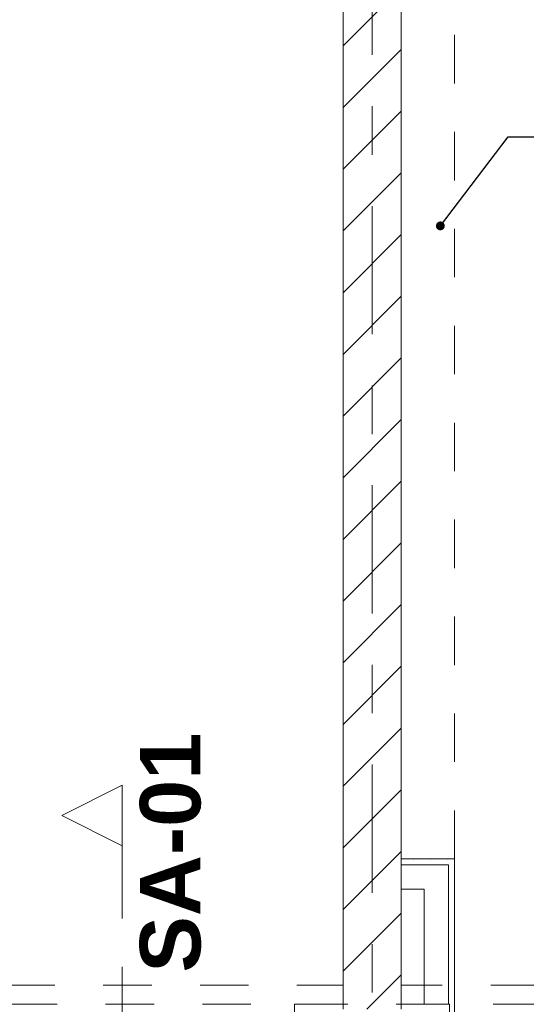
# Model space of a CAD drawing. Header units: metres. Extents: x -4 to 99, y -11 to 17.
# Tile 158 of 256: x 17.8 to 18.85, y 0.71 to 2.74. Entities that reach past the tile are written whole.
import ezdxf

# ---------------------------------------------------------------- set-up
doc = ezdxf.new("R2010")
doc.units = ezdxf.units.M
doc.header["$MEASUREMENT"] = 0
for name, pattern in [('Schnittlinie', [0.3, 0.15, -0.075, 0, -0.075]), ('Strichlinie doppelt', [0.546806, 0.264583, -0.105833, 0.070556, -0.105833]), ('Untersicht', [0.1, 0.075, -0.025]), ('Wipeout_Contour', [1, 0, -1])]:
    doc.linetypes.add(name, pattern=pattern)
for name, color, linetype in [('152 - Bemaßung_ Beschriftung.Ausbau', 7, 'Continuous'), ('203 - Marker.Schnitt - Ausbaudetail SA', 7, 'Continuous'), ('451 - Universal.Achsen Raster', 7, 'Continuous'), ('605 - Struktur.Wand Innen', 7, 'Continuous'), ('608 - Struktur.Träger', 7, 'Continuous'), ('650 - Abdeckung.Fußboden Aufbau', 7, 'Continuous'), ('Neubau_152 - Bemaßung_ Beschriftung.Ausbau', 7, 'Continuous'), ('Neubau_606 - Struktur.Wand Innen Ausbau', 7, 'Continuous'), ('Neubau_653 - Abdeckung.TB Verkofferung', 7, 'Continuous')]:
    doc.layers.add(name, color=color, linetype=linetype)
doc.styles.add('ERSTELLTER_STIL_1', font='txt')
doc.styles.add('ERSTELLTER_STIL_2', font='txt')
doc.dimstyles.new('ERSTELLTER_STIL__2', dxfattribs={"dimtxt": 0.1, "dimasz": 0.0532, "dimexe": 0.18, "dimexo": 0.0625, "dimgap": 0, "dimtad": 1, "dimtih": 1, "dimtoh": 1, "dimzin": 0, "dimdsep": 46, "dimtxsty": 'ERSTELLTER_STIL_2', "dimblk": 'ARROWHEAD_2', "dimblk1": 'ARROWHEAD_2', "dimblk2": 'ARROWHEAD_2', "dimcen": 0.09, "dimse1": 1, "dimse2": 1, "dimclrd": 7, "dimclre": 7, "dimclrt": 7, "dimazin": 0, "dimtfac": 1, "dimtdec": 4, "dimtmove": 0, "dimatfit": 3, "dimfxl": 1, "dimtolj": 1, "dimtzin": 0, "dimarcsym": 0})
doc.dimstyles.new('ERSTELLTER_STIL__6', dxfattribs={"dimtxt": 0.18, "dimasz": 0.03648, "dimexe": 0.18, "dimexo": 0.0625, "dimgap": 0, "dimtad": 0, "dimtih": 1, "dimtoh": 1, "dimdec": 4, "dimzin": 0, "dimdsep": 46, "dimcen": 0.09, "dimadec": 0, "dimazin": 0, "dimtfac": 1, "dimtdec": 4, "dimtmove": 0, "dimatfit": 3, "dimldrblk": 'ARROWHEAD_11', "dimfxl": 1, "dimtolj": 1, "dimtzin": 0, "dimarcsym": 0})
pattern_1 = [(45, (0, 0), (-0.01767767, 0.01767767), [0, -0.025])]

# ---------------------------------------------------------------- blocks, each defined once
blk = doc.blocks.new('ARROWHEAD_11')
at = {"color": 0, "linetype": 'Continuous', "lineweight": 0}
blk.add_line((0, 0), (-1, 0), dxfattribs=at)
at = {"color": 0, "linetype": 'Continuous', "lineweight": 0, "const_width": 0.25, "flags": 128}
blk.add_lwpolyline([(-0.125, 0, 1), (0.125, 0, 1)], format="xyb", close=True, dxfattribs=at)
blk = doc.blocks.new('*D429')
at = {"layer": '152 - Bemaßung_ Beschriftung.Ausbau', "color": 7, "linetype": 'Continuous', "lineweight": 5}
for p, q in [((11.4, -4.6125), (11.4, -4.5075)), ((18.47, -4.6125), (18.47, -4.5075)), ((11.4202, -4.525), (11.3798, -4.595)), ((18.4902, -4.525), (18.4498, -4.595)), ((11.27, -4.56), (11.4, -4.56)), ((11.4, -4.56), (18.47, -4.56))]:
    blk.add_line(p, q, dxfattribs=at)
at = {"layer": '152 - Bemaßung_ Beschriftung.Ausbau', "color": 7, "lineweight": 5, "char_height": 0.1, "attachment_point": 7, "style": 'ERSTELLTER_STIL_2'}
for s, insert in [('\\A1;{\\pql;\\fArial|b0|i0|c0|p38;7,07}', (14.7261, -4.54)), ('\\A1;{\\pql;\\fArial|b0|i0|c0|p38;12}', (18.298, -4.54))]:
    blk.add_mtext(s, dxfattribs=dict(at, insert=insert))
blk = doc.blocks.new('ARROWHEAD_2')
at = {"color": 0, "linetype": 'Continuous', "lineweight": 0}
for p, q in [((-0.378, -0.655), (0.378, 0.655)), ((0, 0), (-1, 0))]:
    blk.add_line(p, q, dxfattribs=at)
blk = doc.blocks.new('*D430')
at = {"layer": '152 - Bemaßung_ Beschriftung.Ausbau', "color": 7, "linetype": 'Continuous', "lineweight": 5}
for p, q in [((18.47, -4.6125), (18.47, -4.5075)), ((18.4902, -4.525), (18.4498, -4.595)), ((18.6102, -4.525), (18.5698, -4.595)), ((18.47, -4.56), (18.59, -4.56))]:
    blk.add_line(p, q, dxfattribs=at)
blk = doc.blocks.new('*D431')
at = {"layer": '152 - Bemaßung_ Beschriftung.Ausbau', "color": 7, "linetype": 'Continuous', "lineweight": 5}
for p, q in [((18.59, -4.6125), (18.59, -4.5075)), ((22.06, -4.6125), (22.06, -4.5075)), ((18.6102, -4.525), (18.5698, -4.595)), ((22.0802, -4.525), (22.0398, -4.595)), ((18.47, -4.56), (18.59, -4.56)), ((18.59, -4.56), (22.06, -4.56))]:
    blk.add_line(p, q, dxfattribs=at)
at = {"layer": '152 - Bemaßung_ Beschriftung.Ausbau', "color": 7, "lineweight": 5, "char_height": 0.1, "attachment_point": 7, "style": 'ERSTELLTER_STIL_2'}
for s, insert in [('\\A1;{\\pql;\\fArial|b0|i0|c0|p38;3,47}', (20.1161, -4.54)), ('\\A1;{\\pql;\\fArial|b0|i0|c0|p38;13}', (21.888, -4.54))]:
    blk.add_mtext(s, dxfattribs=dict(at, insert=insert))

msp = doc.modelspace()

# ---------------------------------------------------------------- hatches: boundary and pattern name
at = {"layer": 'Neubau_606 - Struktur.Wand Innen Ausbau', "linetype": 'Continuous', "lineweight": 0, "true_color": 0x000000}
h = msp.add_hatch(dxfattribs=at)
h.set_pattern_fill('Gips_0001', color=18, style=0, pattern_type=2)
h.set_pattern_definition(pattern_1)
h.paths.add_polyline_path([(18.6875, 0.9975), (18.7, 1.01), (18.6875, 1.01)])
h = msp.add_hatch(dxfattribs=at)
h.set_pattern_fill('Gips_0001', color=18, style=0, pattern_type=2)
h.set_pattern_definition(pattern_1)
h.paths.add_polyline_path([(18.6875, 0.9975), (18.7, 0.9975), (18.7, 1.01)])
h = msp.add_hatch(dxfattribs=at)
h.set_pattern_fill('Gips_0001', color=18, style=0, pattern_type=2)
h.set_pattern_definition(pattern_1)
h.paths.add_polyline_path([(18.7, 0.9975), (18.6875, 0.9975), (18.6875, 0.71), (18.69, 0.71), (18.69, 0.255), (18.7, 0.255)])

# ---------------------------------------------------------------- linework, layer by layer
at = {"layer": '203 - Marker.Schnitt - Ausbaudetail SA', "color": 7, "linetype": 'Schnittlinie', "lineweight": 13}
msp.add_line((18.0142, 1.037), (18.0142, -0.4425), dxfattribs=at)
at = {"layer": '650 - Abdeckung.Fußboden Aufbau', "color": 7, "linetype": 'Continuous', "lineweight": 13, "flags": 128}
for points in [[(14.995, 5.805), (14.995, 0.71), (15.09, 0.71), (15.09, 0.255), (18.37, 0.255), (18.37, 0.71), (18.47, 0.71), (18.47, 5.19), (18.37, 5.19), (18.37, 5.805), (17.86, 5.805)], [(18.59, 0.71), (18.69, 0.71), (18.69, 0.255), (21.97, 0.255), (21.97, 0.71), (22.06, 0.71), (22.06, 5.805), (20.83, 5.805)], [(18.69, 5.805), (18.69, 5.19), (18.59, 5.19), (18.59, 0.71)]]:
    msp.add_lwpolyline(points, dxfattribs=at)
at = {"layer": 'Neubau_606 - Struktur.Wand Innen Ausbau', "color": 1, "linetype": 'Continuous', "lineweight": 5}
for p, q in [((18.6875, 0.9975), (18.6375, 0.9975)), ((18.6875, 0.9975), (18.6375, 0.9975)), ((18.6875, 0.9475), (18.6875, 0.9975)), ((18.6875, 0.71), (18.6875, 0.9475))]:
    msp.add_line(p, q, dxfattribs=at)
at = {"layer": 'Neubau_606 - Struktur.Wand Innen Ausbau', "color": 1, "linetype": 'Continuous', "lineweight": 5, "flags": 128}
for points in [[(18.7, 1.01), (18.6875, 1.01)], [(18.7, 0.255), (18.7, 1.01)], [(18.6375, 0.9475), (18.6375, 0.71)]]:
    msp.add_lwpolyline(points, dxfattribs=at)
at = {"layer": 'Neubau_653 - Abdeckung.TB Verkofferung', "color": 1, "linetype": 'Untersicht', "lineweight": 9}
for p, q in [((18.7, 1.01), (18.7, 5.0505)), ((7.975, 0.7495), (29.23, 0.7495))]:
    msp.add_line(p, q, dxfattribs=at)

# ---------------------------------------------------------------- texts
at = {"layer": '203 - Marker.Schnitt - Ausbaudetail SA', "color": 7, "lineweight": 13, "insert": (18.1775, 0.7754), "char_height": 0.125, "attachment_point": 7, "rotation": 90, "style": 'ERSTELLTER_STIL_1'}
msp.add_mtext('\\A1;{\\pql;\\pt0;\\fArial|b1|i0|c0|p38;SA-01}', dxfattribs=at)

# ---------------------------------------------------------------- leaders
at = {"layer": 'Neubau_152 - Bemaßung_ Beschriftung.Ausbau', "color": 1, "linetype": 'Continuous', "lineweight": 13, "annotation_type": 0, "has_hookline": 1, "hookline_direction": 0, "text_width": 0.8805}
msp.add_leader([(18.671, 2.3161), (18.8113, 2.5), (19.0106, 2.5)], dimstyle='ERSTELLTER_STIL__6', dxfattribs=at)

# ---------------------------------------------------------------- next in the draw order: wipeouts: each hides what was drawn before it
at = {"color": 254, "linetype": 'Wipeout_Contour', "lineweight": 0, "ltscale": 53.531631}
msp.add_wipeout([(18.0142, 1.162), (17.8892, 1.0995), (18.0142, 1.037)], dxfattribs=at).dxf.layer = '203 - Marker.Schnitt - Ausbaudetail SA'
at = {"color": 254, "linetype": 'Wipeout_Contour', "lineweight": 0, "ltscale": 75.51504}
msp.add_wipeout([(18.59, 5.1), (18.47, 5.1), (18.47, 0.7), (18.59, 0.7)], dxfattribs=at).dxf.layer = '605 - Struktur.Wand Innen'

# ---------------------------------------------------------------- next in the draw order: hatches: boundary and pattern name
at = {"layer": '605 - Struktur.Wand Innen', "linetype": 'Continuous', "lineweight": 0, "true_color": 0x000000}
h = msp.add_hatch(dxfattribs=at)
h.set_pattern_fill('MW_Ziegel_0001', color=18, style=0, pattern_type=2)
h.set_pattern_definition([(45, (0, 0), (-0.0636396, 0.0636396), [])])
h.paths.add_polyline_path([(18.59, 5.1), (18.47, 5.1), (18.47, 0.7), (18.59, 0.7)])
at = {"layer": 'Neubau_606 - Struktur.Wand Innen Ausbau', "linetype": 'Continuous', "lineweight": 0, "true_color": 0x000000}
h = msp.add_hatch(dxfattribs=at)
h.set_pattern_fill('Gips_0001', color=18, style=0, pattern_type=2)
h.set_pattern_definition(pattern_1)
h.paths.add_polyline_path([(18.6875, 1.01), (18.59, 1.01), (18.59, 0.9975), (18.6875, 0.9975)])

# ---------------------------------------------------------------- next in the draw order: linework, layer by layer
at = {"layer": '203 - Marker.Schnitt - Ausbaudetail SA', "color": 7, "linetype": 'Continuous', "lineweight": 13, "flags": 128}
msp.add_lwpolyline([(18.0142, 1.162), (18.0142, 1.037), (17.8892, 1.0995)], close=True, dxfattribs=at)
at = {"layer": '451 - Universal.Achsen Raster', "color": 160, "linetype": 'Strichlinie doppelt', "lineweight": 9, "true_color": 0x3232ff}
msp.add_line((18.53, -10.585), (18.53, 16.355), dxfattribs=at)
at = {"layer": '605 - Struktur.Wand Innen', "color": 7, "linetype": 'Continuous', "lineweight": 18, "flags": 128}
for points in [[(18.47, 5.1), (18.47, 0.7)], [(18.59, 0.7), (18.59, 5.1)]]:
    msp.add_lwpolyline(points, dxfattribs=at)
at = {"layer": '608 - Struktur.Träger', "color": 7, "linetype": 'Untersicht', "lineweight": 13}
msp.add_line((0.38, 0.71), (61.88, 0.71), dxfattribs=at)
at = {"layer": 'Neubau_606 - Struktur.Wand Innen Ausbau', "color": 1, "linetype": 'Continuous', "lineweight": 5}
msp.add_line((18.6375, 0.9975), (18.59, 0.9975), dxfattribs=at)
at = {"layer": 'Neubau_606 - Struktur.Wand Innen Ausbau', "color": 1, "linetype": 'Continuous', "lineweight": 5, "flags": 128}
for points in [[(18.6875, 1.01), (18.59, 1.01)], [(18.59, 1.01), (18.59, 0.9975)], [(18.59, 0.9975), (18.59, 0.9475)], [(18.59, 0.9475), (18.6375, 0.9475)]]:
    msp.add_lwpolyline(points, dxfattribs=at)
at = {"layer": 'Neubau_653 - Abdeckung.TB Verkofferung', "color": 1, "linetype": 'Untersicht', "lineweight": 9}
for p, q in [((18.59, 1.01), (18.59, 5.0505)), ((18.7, 1.01), (18.59, 1.01))]:
    msp.add_line(p, q, dxfattribs=at)

# ---------------------------------------------------------------- next in the draw order: dimensions: what is measured, and where the dimension line sits
at = {"layer": '152 - Bemaßung_ Beschriftung.Ausbau', "color": 7, "linetype": 'Continuous', "lineweight": 5}
for base, p1, p2, picture, middle in [((22.06, -4.56), (18.59, 2.95), (22.06, 3.2525), '*D431', (20.246, -4.49)), ((18.47, -4.56), (11.4, 2.95), (18.47, 2.95), '*D429', (14.856, -4.49)), ((18.59, -4.56), (18.47, 2.95), (18.59, 2.95), '*D430', (18.3742, -4.49))]:
    dim = msp.add_linear_dim(base=base, p1=p1, p2=p2, dimstyle='ERSTELLTER_STIL__2', dxfattribs=at)
    dim.commit()
    dim.dimension.update_dxf_attribs({"geometry": picture, "text_midpoint": middle, "dimtype": 160})

doc.saveas('drawing.dxf')
